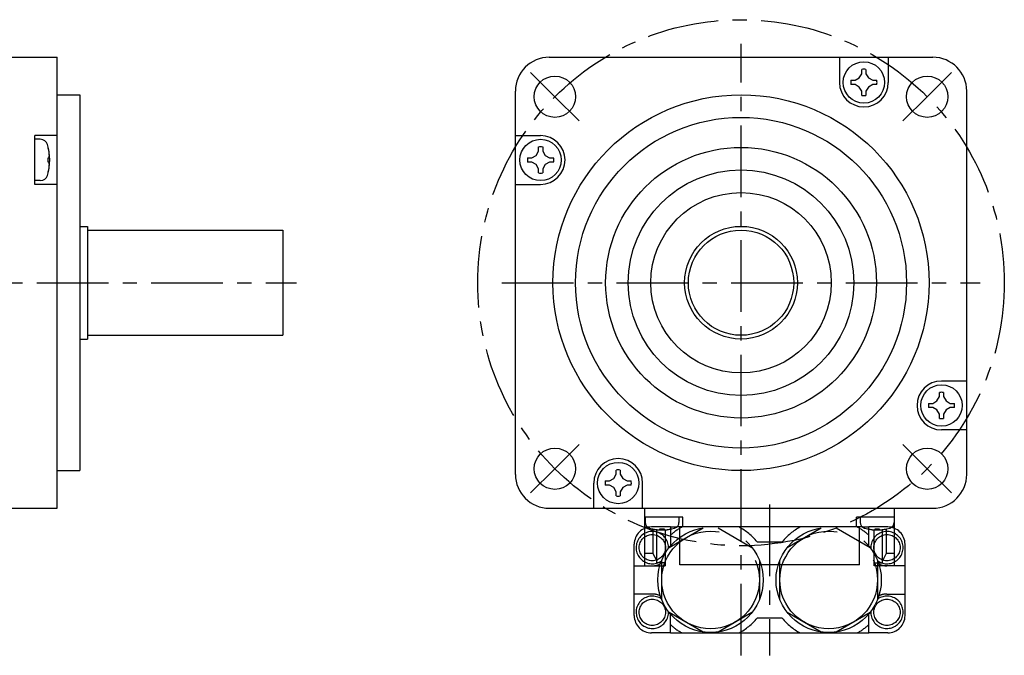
# Model space of a CAD drawing. Header units: millimetres. Extents: x 49 to 413, y 202 to 294.
# Tile 3 of 3: x 282 to 413, y 202 to 287. Entities that reach past the tile are written whole.
import ezdxf

# ---------------------------------------------------------------- set-up
doc = ezdxf.new("R2010")
doc.units = ezdxf.units.MM
doc.linetypes.add('CENTER', pattern=[50.8, 31.75, -6.35, 6.35, -6.35])
doc.linetypes.add('PHANTOM', pattern=[63.5, 31.75, -6.35, 6.35, -6.35, 6.35, -6.35])
doc.layers.add('CTR', color=2, linetype='CENTER')
doc.layers.add('PHANTOM', color=3, linetype='PHANTOM')

msp = doc.modelspace()

# ---------------------------------------------------------------- linework, layer by layer
for p, q in [((214.8, 282), (287.1, 282)), ((287.1, 222), (287.1, 282)), ((352.5, 282), (403.5, 282)), ((391.08, 282), (391.08, 278.65)), ((397.58, 282), (397.58, 278.65)), ((394.05, 279.81), (394.05, 280.37)), ((394.61, 280.37), (394.61, 279.81)), ((392.6, 278.93), (393.16, 278.93)), ((393.16, 278.93), (393.72, 279.25)), ((393.72, 279.25), (394.05, 279.81)), ((394.61, 279.81), (394.93, 279.25)), ((394.93, 279.25), (395.5, 278.93)), ((395.5, 278.93), (396.06, 278.93)), ((393.16, 278.37), (392.6, 278.37)), ((393.72, 278.04), (393.16, 278.37)), ((394.05, 277.48), (393.72, 278.04)), ((394.93, 278.04), (394.61, 277.48)), ((395.5, 278.37), (394.93, 278.04)), ((396.06, 278.37), (395.5, 278.37)), ((287.1, 277), (290.1, 277)), ((290.1, 277), (290.1, 227)), ((348, 226.5), (348, 277.5)), ((394.05, 276.92), (394.05, 277.48)), ((394.61, 277.48), (394.61, 276.92)), ((408, 226.5), (408, 277.5)), ((287.1, 271.58), (284.1, 271.58)), ((284.1, 265.08), (284.1, 271.58)), ((284.84, 271.08), (284.1, 271.08)), ((348, 271.58), (351.35, 271.58)), ((285.88, 270.06), (285.88, 270.08)), ((351.07, 269.5), (351.07, 270.06)), ((351.63, 270.06), (351.63, 269.5)), ((285.88, 268.61), (286, 268.61)), ((285.88, 268.05), (285.88, 268.61)), ((349.63, 268.61), (350.19, 268.61)), ((350.19, 268.61), (350.75, 268.93)), ((350.75, 268.93), (351.07, 269.5)), ((351.63, 269.5), (351.96, 268.93)), ((351.96, 268.93), (352.52, 268.61)), ((352.52, 268.61), (353.08, 268.61)), ((286, 268.05), (285.88, 268.05)), ((350.19, 268.05), (349.63, 268.05)), ((350.75, 267.72), (350.19, 268.05)), ((351.07, 267.16), (350.75, 267.72)), ((351.07, 266.6), (351.07, 267.16)), ((351.96, 267.72), (351.63, 267.16)), ((351.63, 267.16), (351.63, 266.6)), ((352.52, 268.05), (351.96, 267.72)), ((353.08, 268.05), (352.52, 268.05)), ((285.88, 266.58), (285.88, 266.6)), ((284.84, 265.58), (284.1, 265.58)), ((287.1, 265.08), (284.1, 265.08)), ((348, 265.08), (351.35, 265.08)), ((290.1, 259.5), (291.1, 259.5)), ((291.1, 259.5), (291.1, 244.5)), ((291.1, 259), (317.1, 259)), ((317.1, 259), (317.1, 245)), ((291.1, 245), (317.1, 245)), ((290.1, 244.5), (291.1, 244.5)), ((408, 238.92), (404.65, 238.92)), ((404.37, 236.84), (404.37, 237.4)), ((404.93, 237.4), (404.93, 236.84)), ((402.92, 235.95), (403.48, 235.95)), ((403.48, 235.95), (404.04, 236.28)), ((404.04, 236.28), (404.37, 236.84)), ((404.93, 236.84), (405.25, 236.28)), ((405.25, 236.28), (405.81, 235.95)), ((405.81, 235.95), (406.37, 235.95)), ((403.48, 235.39), (402.92, 235.39)), ((404.04, 235.07), (403.48, 235.39)), ((404.37, 234.5), (404.04, 235.07)), ((404.37, 233.94), (404.37, 234.5)), ((405.25, 235.07), (404.93, 234.5)), ((404.93, 234.5), (404.93, 233.94)), ((405.81, 235.39), (405.25, 235.07)), ((406.37, 235.39), (405.81, 235.39)), ((408, 232.42), (404.65, 232.42)), ((287.1, 227), (290.1, 227)), ((361.07, 225.96), (361.39, 226.52)), ((361.39, 226.52), (361.39, 227.08)), ((361.95, 227.08), (361.95, 226.52)), ((361.95, 226.52), (362.28, 225.96)), ((358.42, 222), (358.42, 225.35)), ((359.94, 225.63), (360.5, 225.63)), ((360.5, 225.63), (361.07, 225.96)), ((362.28, 225.96), (362.84, 225.63)), ((362.84, 225.63), (363.4, 225.63)), ((364.92, 222), (364.92, 225.35)), ((360.5, 225.07), (359.94, 225.07)), ((361.07, 224.75), (360.5, 225.07)), ((361.39, 224.19), (361.07, 224.75)), ((361.39, 223.63), (361.39, 224.19)), ((362.28, 224.75), (361.95, 224.19)), ((361.95, 224.19), (361.95, 223.63)), ((362.84, 225.07), (362.28, 224.75)), ((363.4, 225.07), (362.84, 225.07)), ((149, 222), (287.1, 222)), ((352.5, 222), (403.5, 222)), ((365.2, 214.35), (365.2, 222)), ((398.4, 214.35), (398.4, 222)), ((370.25, 220.8), (365.2, 220.8)), ((365.25, 220.8), (365.25, 220.11)), ((369.75, 220.8), (369.75, 220.11)), ((370.25, 219.5), (370.25, 220.8)), ((398.4, 220.8), (393.35, 220.8)), ((393.35, 219.5), (393.35, 220.8)), ((393.85, 220.8), (393.85, 220.11)), ((398.35, 220.8), (398.35, 220.11)), ((365.2, 219.5), (365.53, 219.5)), ((366.2, 219.24), (366.23, 219.24)), ((366.29, 219.23), (366.29, 215.96)), ((366.8, 214.75), (366.8, 219.15)), ((367.22, 219.24), (367.78, 219.24)), ((367.22, 219.15), (367.22, 219.24)), ((367.78, 219.24), (367.78, 219.15)), ((367.9, 219.12), (367.9, 214.35)), ((368.77, 219.24), (368.8, 219.24)), ((394.13, 219.5), (369.47, 219.5)), ((369.85, 214.45), (369.85, 219.5)), ((393.75, 214.45), (393.75, 219.5)), ((394.8, 219.24), (394.83, 219.24)), ((395.7, 214.35), (395.7, 219.12)), ((395.82, 219.24), (396.38, 219.24)), ((395.82, 219.15), (395.82, 219.24)), ((396.38, 219.24), (396.38, 219.15)), ((396.8, 214.75), (396.8, 219.15)), ((397.31, 219.23), (397.31, 215.96)), ((397.37, 219.24), (397.4, 219.24)), ((398.4, 219.5), (398.07, 219.5)), ((366.29, 215.96), (365.2, 215.96)), ((366.29, 215.96), (366.8, 215.01)), ((367.9, 214.75), (366.8, 214.75)), ((395.7, 214.75), (396.8, 214.75)), ((397.31, 215.96), (396.8, 215.01)), ((398.4, 215.96), (397.31, 215.96)), ((365.2, 214.35), (367.9, 214.35)), ((393.75, 214.45), (369.85, 214.45)), ((398.4, 214.35), (395.7, 214.35))]:
    msp.add_line(p, q)
for centre, radius in [((394.33, 278.65), 2.75), ((353.25, 276.75), 2.75), ((402.75, 276.75), 2.75), ((378, 252), 25), ((378, 252), 22), ((351.35, 268.33), 2.75), ((378, 252), 18), ((378, 252), 15), ((378, 252), 12), ((378, 252), 7.5), ((378, 252), 7), ((404.65, 235.67), 2.75), ((353.25, 227.25), 2.75), ((402.75, 227.25), 2.75), ((361.67, 225.35), 2.75)]:
    msp.add_circle(centre, radius)
for centre, radius, start, end in [((352.5, 277.5), 4.5, 90, 180), ((403.5, 277.5), 4.5, 0, 90), ((394.33, 278.65), 1.75, 80.7931, 99.2069), ((394.33, 278.65), 1.75, 170.7931, 189.2069), ((394.33, 278.65), 1.75, 350.7931, 9.2069), ((394.33, 278.65), 3.25, 180, 0), ((394.33, 278.65), 1.75, 260.7931, 279.2069), ((284.84, 270.08), 1, 16.9578, 90), ((351.35, 268.33), 3.25, 270, 90), ((279.1, 268.33), 7, 343.0422, 16.9578), ((279.1, 268.33), 6.99, 9.6121, 14.2987), ((351.35, 268.33), 1.75, 80.7931, 99.2069), ((351.35, 268.33), 1.75, 170.7931, 189.2069), ((351.35, 268.33), 1.75, 350.7931, 9.2069), ((279.1, 268.33), 6.99, 345.7013, 350.3879), ((284.84, 266.58), 1, 270, 343.0422), ((351.35, 268.33), 1.75, 260.7931, 279.2069), ((404.65, 235.67), 3.25, 90, 270), ((404.65, 235.67), 1.75, 80.7931, 99.2069), ((404.65, 235.67), 1.75, 170.7931, 189.2069), ((404.65, 235.67), 1.75, 350.7931, 9.2069), ((404.65, 235.67), 1.75, 260.7931, 279.2069), ((361.67, 225.35), 3.25, 0, 180), ((352.5, 226.5), 4.5, 180, 270), ((361.67, 225.35), 1.75, 80.7931, 99.2069), ((403.5, 226.5), 4.5, 270, 0), ((361.67, 225.35), 1.75, 170.7931, 189.2069), ((361.67, 225.35), 1.75, 350.7931, 9.2069), ((361.67, 225.35), 1.75, 260.7931, 279.2069), ((366.05, 220.11), 0.8, 180, 253.8086), ((368.95, 220.11), 0.8, 286.1914, 0), ((394.65, 220.11), 0.8, 180, 253.8086), ((397.55, 220.11), 0.8, 286.1914, 0), ((367.5, 225.1), 6, 253.8086, 286.1914), ((367.5, 225.1), 5.99, 257.7714, 263.1989), ((367.5, 225.1), 5.99, 276.8011, 282.2286), ((396.1, 225.1), 6, 253.8086, 286.1914), ((396.1, 225.1), 5.99, 257.7714, 263.1989), ((396.1, 225.1), 5.99, 276.8011, 282.2286)]:
    msp.add_arc(centre, radius, start, end)
for points, knots in [([(286.05, 268.93), (286.05, 268.95), (286.05, 268.99), (286.04, 269.02), (286.04, 269.04), (286.04, 269.06), (286.04, 269.07), (286.04, 269.09), (286.04, 269.1), (286.04, 269.1), (286.04, 269.11), (286.04, 269.12), (286.04, 269.13), (286.04, 269.15), (286.03, 269.17), (286.03, 269.18), (286.03, 269.19), (286.03, 269.2), (286.03, 269.21), (286.03, 269.21), (286.03, 269.21), (286.03, 269.22), (286.03, 269.24), (286.03, 269.25), (286.02, 269.27), (286.02, 269.28), (286.02, 269.28), (286.02, 269.29), (286.02, 269.29), (286.02, 269.31), (286.02, 269.32), (286.02, 269.34), (286.01, 269.36), (286.01, 269.38), (286.01, 269.4), (286, 269.44), (286, 269.47), (286, 269.5)], [0, 0, 0, 0, 0.125, 0.1875, 0.21875, 0.25, 0.28125, 0.3125, 0.328125, 0.335938, 0.34375, 0.359375, 0.375, 0.40625, 0.4375, 0.46875, 0.484375, 0.492188, 0.5, 0.507812, 0.515625, 0.53125, 0.5625, 0.59375, 0.625, 0.640625, 0.65625, 0.664062, 0.671875, 0.6875, 0.71875, 0.75, 0.78125, 0.8125, 0.84375, 0.875, 1, 1, 1, 1]), ([(286, 268.61), (286, 268.62), (286, 268.64), (286.01, 268.66), (286.01, 268.68), (286.01, 268.69), (286.02, 268.7), (286.02, 268.7), (286.02, 268.71), (286.02, 268.71), (286.02, 268.71), (286.02, 268.72), (286.02, 268.73), (286.02, 268.74), (286.03, 268.75), (286.03, 268.76), (286.03, 268.77), (286.03, 268.77), (286.03, 268.78), (286.03, 268.78), (286.03, 268.79), (286.03, 268.8), (286.03, 268.81), (286.04, 268.81), (286.04, 268.81), (286.04, 268.82), (286.04, 268.82), (286.04, 268.83), (286.04, 268.85), (286.04, 268.87), (286.04, 268.9), (286.05, 268.92), (286.05, 268.93)], [0, 0, 0, 0, 0.125, 0.1875, 0.25, 0.28125, 0.3125, 0.328125, 0.335938, 0.34375, 0.359375, 0.375, 0.40625, 0.4375, 0.46875, 0.484375, 0.5, 0.515625, 0.53125, 0.5625, 0.59375, 0.625, 0.640625, 0.65625, 0.664062, 0.671875, 0.6875, 0.71875, 0.75, 0.8125, 0.875, 1, 1, 1, 1]), ([(286.05, 267.72), (286.05, 267.74), (286.05, 267.75), (286.04, 267.78), (286.04, 267.79), (286.04, 267.81), (286.04, 267.81), (286.04, 267.82), (286.04, 267.82), (286.04, 267.83), (286.04, 267.83), (286.04, 267.84), (286.04, 267.85), (286.03, 267.86), (286.03, 267.87), (286.03, 267.87), (286.03, 267.88), (286.03, 267.89), (286.03, 267.89), (286.03, 267.9), (286.03, 267.91), (286.02, 267.92), (286.02, 267.92), (286.02, 267.93), (286.02, 267.93), (286.02, 267.93), (286.02, 267.94), (286.02, 267.95), (286.02, 267.96), (286.01, 267.98), (286, 268.01), (286, 268.03), (286, 268.05)], [0, 0, 0, 0, 0.125, 0.1875, 0.25, 0.28125, 0.3125, 0.328125, 0.335938, 0.34375, 0.359375, 0.375, 0.40625, 0.4375, 0.46875, 0.484375, 0.5, 0.515625, 0.53125, 0.5625, 0.59375, 0.625, 0.640625, 0.65625, 0.664062, 0.671875, 0.6875, 0.71875, 0.75, 0.8125, 0.875, 1, 1, 1, 1]), ([(286, 267.16), (286, 267.18), (286, 267.21), (286.01, 267.25), (286.01, 267.27), (286.01, 267.29), (286.01, 267.3), (286.02, 267.31), (286.02, 267.32), (286.02, 267.33), (286.02, 267.34), (286.02, 267.34), (286.02, 267.36), (286.02, 267.37), (286.02, 267.39), (286.03, 267.41), (286.03, 267.42), (286.03, 267.43), (286.03, 267.43), (286.03, 267.44), (286.03, 267.44), (286.03, 267.45), (286.03, 267.46), (286.03, 267.48), (286.03, 267.49), (286.03, 267.5), (286.04, 267.51), (286.04, 267.51), (286.04, 267.52), (286.04, 267.53), (286.04, 267.55), (286.04, 267.57), (286.04, 267.59), (286.04, 267.61), (286.04, 267.63), (286.04, 267.67), (286.05, 267.7), (286.05, 267.72)], [0, 0, 0, 0, 0.125, 0.1875, 0.21875, 0.25, 0.28125, 0.3125, 0.328125, 0.335938, 0.34375, 0.359375, 0.375, 0.40625, 0.4375, 0.46875, 0.484375, 0.492188, 0.5, 0.507812, 0.515625, 0.53125, 0.5625, 0.59375, 0.625, 0.640625, 0.65625, 0.664062, 0.671875, 0.6875, 0.71875, 0.75, 0.78125, 0.8125, 0.84375, 0.875, 1, 1, 1, 1]), ([(366.79, 219.15), (366.79, 219.15), (366.8, 219.15), (366.81, 219.15), (366.82, 219.15), (366.82, 219.15), (366.82, 219.15), (366.83, 219.15), (366.83, 219.15), (366.83, 219.14), (366.84, 219.14), (366.85, 219.14), (366.86, 219.14), (366.87, 219.14), (366.88, 219.14), (366.88, 219.14), (366.88, 219.14), (366.89, 219.14), (366.89, 219.14), (366.9, 219.14), (366.9, 219.14), (366.91, 219.14), (366.91, 219.14), (366.91, 219.14), (366.92, 219.14), (366.92, 219.14), (366.92, 219.14), (366.93, 219.14), (366.94, 219.14), (366.95, 219.14), (366.96, 219.14), (366.96, 219.14), (366.97, 219.14), (366.97, 219.14), (366.97, 219.14), (366.98, 219.14), (366.98, 219.14), (366.99, 219.13), (367, 219.13), (367, 219.13), (367, 219.13), (367.01, 219.13), (367.01, 219.13), (367.02, 219.13), (367.02, 219.13), (367.03, 219.13), (367.05, 219.13), (367.06, 219.13), (367.06, 219.13)], [0, 0, 0, 0, 0.0625, 0.09375, 0.125, 0.140625, 0.15625, 0.164062, 0.171875, 0.1875, 0.21875, 0.25, 0.28125, 0.3125, 0.328125, 0.335938, 0.34375, 0.359375, 0.375, 0.40625, 0.4375, 0.46875, 0.484375, 0.492188, 0.5, 0.507812, 0.515625, 0.53125, 0.5625, 0.59375, 0.625, 0.640625, 0.65625, 0.664062, 0.671875, 0.6875, 0.71875, 0.75, 0.78125, 0.8125, 0.828125, 0.835938, 0.84375, 0.859375, 0.875, 0.90625, 0.9375, 1, 1, 1, 1]), ([(367.06, 219.13), (367.07, 219.13), (367.07, 219.13), (367.08, 219.13), (367.08, 219.13), (367.08, 219.13), (367.09, 219.13), (367.09, 219.13), (367.1, 219.13), (367.11, 219.13), (367.11, 219.14), (367.11, 219.14), (367.12, 219.14), (367.12, 219.14), (367.12, 219.14), (367.13, 219.14), (367.13, 219.14), (367.13, 219.14), (367.14, 219.14), (367.14, 219.14), (367.14, 219.14), (367.15, 219.14), (367.15, 219.14), (367.16, 219.14), (367.16, 219.14), (367.17, 219.14), (367.17, 219.14), (367.17, 219.14), (367.18, 219.14), (367.18, 219.14), (367.18, 219.14), (367.19, 219.14), (367.19, 219.14), (367.19, 219.14), (367.2, 219.15), (367.21, 219.15), (367.22, 219.15), (367.22, 219.15)], [0, 0, 0, 0, 0.0625, 0.125, 0.15625, 0.171875, 0.1875, 0.21875, 0.25, 0.28125, 0.3125, 0.328125, 0.34375, 0.375, 0.40625, 0.4375, 0.46875, 0.484375, 0.5, 0.515625, 0.53125, 0.5625, 0.59375, 0.625, 0.65625, 0.671875, 0.6875, 0.71875, 0.75, 0.78125, 0.8125, 0.828125, 0.84375, 0.859375, 0.875, 0.9375, 1, 1, 1, 1]), ([(367.78, 219.15), (367.78, 219.15), (367.79, 219.15), (367.79, 219.15), (367.8, 219.15), (367.8, 219.15), (367.81, 219.14), (367.81, 219.14), (367.82, 219.14), (367.82, 219.14), (367.83, 219.14), (367.83, 219.14), (367.83, 219.14), (367.84, 219.14), (367.84, 219.14), (367.84, 219.14), (367.85, 219.14), (367.85, 219.14), (367.85, 219.14), (367.86, 219.14), (367.86, 219.14), (367.86, 219.14), (367.87, 219.14), (367.88, 219.14), (367.88, 219.14), (367.88, 219.14), (367.89, 219.14), (367.89, 219.14), (367.89, 219.13), (367.9, 219.13), (367.9, 219.13), (367.9, 219.13), (367.91, 219.13), (367.91, 219.13), (367.92, 219.13), (367.92, 219.13), (367.93, 219.13), (367.94, 219.13)], [0, 0, 0, 0, 0.0625, 0.125, 0.15625, 0.171875, 0.1875, 0.21875, 0.25, 0.28125, 0.3125, 0.328125, 0.34375, 0.375, 0.40625, 0.4375, 0.46875, 0.484375, 0.5, 0.515625, 0.53125, 0.5625, 0.59375, 0.625, 0.65625, 0.671875, 0.6875, 0.71875, 0.75, 0.78125, 0.8125, 0.828125, 0.84375, 0.859375, 0.875, 0.9375, 1, 1, 1, 1]), ([(367.94, 219.13), (367.94, 219.13), (367.95, 219.13), (367.96, 219.13), (367.96, 219.13), (367.97, 219.13), (367.97, 219.13), (367.97, 219.13), (367.98, 219.13), (367.98, 219.13), (367.99, 219.13), (368, 219.13), (368.01, 219.13), (368.02, 219.14), (368.02, 219.14), (368.03, 219.14), (368.03, 219.14), (368.03, 219.14), (368.04, 219.14), (368.04, 219.14), (368.05, 219.14), (368.06, 219.14), (368.06, 219.14), (368.06, 219.14), (368.06, 219.14), (368.07, 219.14), (368.07, 219.14), (368.08, 219.14), (368.08, 219.14), (368.09, 219.14), (368.1, 219.14), (368.11, 219.14), (368.11, 219.14), (368.12, 219.14), (368.12, 219.14), (368.12, 219.14), (368.13, 219.14), (368.14, 219.14), (368.14, 219.14), (368.15, 219.14), (368.15, 219.14), (368.15, 219.14), (368.16, 219.14), (368.16, 219.14), (368.17, 219.15), (368.18, 219.15), (368.19, 219.15), (368.2, 219.15), (368.21, 219.15)], [0, 0, 0, 0, 0.0625, 0.09375, 0.125, 0.140625, 0.15625, 0.164062, 0.171875, 0.1875, 0.21875, 0.25, 0.28125, 0.3125, 0.328125, 0.335938, 0.34375, 0.359375, 0.375, 0.40625, 0.4375, 0.46875, 0.484375, 0.492188, 0.5, 0.507812, 0.515625, 0.53125, 0.5625, 0.59375, 0.625, 0.640625, 0.65625, 0.664062, 0.671875, 0.6875, 0.71875, 0.75, 0.78125, 0.8125, 0.828125, 0.835938, 0.84375, 0.859375, 0.875, 0.90625, 0.9375, 1, 1, 1, 1]), ([(395.39, 219.15), (395.39, 219.15), (395.4, 219.15), (395.41, 219.15), (395.42, 219.15), (395.42, 219.15), (395.42, 219.15), (395.43, 219.15), (395.43, 219.15), (395.43, 219.14), (395.44, 219.14), (395.45, 219.14), (395.46, 219.14), (395.47, 219.14), (395.48, 219.14), (395.48, 219.14), (395.48, 219.14), (395.49, 219.14), (395.49, 219.14), (395.5, 219.14), (395.5, 219.14), (395.51, 219.14), (395.51, 219.14), (395.51, 219.14), (395.52, 219.14), (395.52, 219.14), (395.52, 219.14), (395.53, 219.14), (395.54, 219.14), (395.55, 219.14), (395.56, 219.14), (395.56, 219.14), (395.57, 219.14), (395.57, 219.14), (395.57, 219.14), (395.58, 219.14), (395.58, 219.14), (395.59, 219.13), (395.6, 219.13), (395.6, 219.13), (395.6, 219.13), (395.61, 219.13), (395.61, 219.13), (395.62, 219.13), (395.62, 219.13), (395.63, 219.13), (395.65, 219.13), (395.66, 219.13), (395.66, 219.13)], [0, 0, 0, 0, 0.0625, 0.09375, 0.125, 0.140625, 0.15625, 0.164062, 0.171875, 0.1875, 0.21875, 0.25, 0.28125, 0.3125, 0.328125, 0.335938, 0.34375, 0.359375, 0.375, 0.40625, 0.4375, 0.46875, 0.484375, 0.492188, 0.5, 0.507812, 0.515625, 0.53125, 0.5625, 0.59375, 0.625, 0.640625, 0.65625, 0.664062, 0.671875, 0.6875, 0.71875, 0.75, 0.78125, 0.8125, 0.828125, 0.835938, 0.84375, 0.859375, 0.875, 0.90625, 0.9375, 1, 1, 1, 1]), ([(395.66, 219.13), (395.67, 219.13), (395.67, 219.13), (395.68, 219.13), (395.68, 219.13), (395.68, 219.13), (395.69, 219.13), (395.69, 219.13), (395.7, 219.13), (395.71, 219.13), (395.71, 219.14), (395.71, 219.14), (395.72, 219.14), (395.72, 219.14), (395.72, 219.14), (395.73, 219.14), (395.73, 219.14), (395.73, 219.14), (395.74, 219.14), (395.74, 219.14), (395.74, 219.14), (395.75, 219.14), (395.75, 219.14), (395.76, 219.14), (395.76, 219.14), (395.77, 219.14), (395.77, 219.14), (395.77, 219.14), (395.78, 219.14), (395.78, 219.14), (395.78, 219.14), (395.79, 219.14), (395.79, 219.14), (395.79, 219.14), (395.8, 219.15), (395.81, 219.15), (395.82, 219.15), (395.82, 219.15)], [0, 0, 0, 0, 0.0625, 0.125, 0.15625, 0.171875, 0.1875, 0.21875, 0.25, 0.28125, 0.3125, 0.328125, 0.34375, 0.375, 0.40625, 0.4375, 0.46875, 0.484375, 0.5, 0.515625, 0.53125, 0.5625, 0.59375, 0.625, 0.65625, 0.671875, 0.6875, 0.71875, 0.75, 0.78125, 0.8125, 0.828125, 0.84375, 0.859375, 0.875, 0.9375, 1, 1, 1, 1]), ([(396.38, 219.15), (396.38, 219.15), (396.39, 219.15), (396.39, 219.15), (396.4, 219.15), (396.4, 219.15), (396.41, 219.14), (396.41, 219.14), (396.42, 219.14), (396.42, 219.14), (396.43, 219.14), (396.43, 219.14), (396.43, 219.14), (396.44, 219.14), (396.44, 219.14), (396.44, 219.14), (396.45, 219.14), (396.45, 219.14), (396.45, 219.14), (396.46, 219.14), (396.46, 219.14), (396.46, 219.14), (396.47, 219.14), (396.48, 219.14), (396.48, 219.14), (396.48, 219.14), (396.49, 219.14), (396.49, 219.14), (396.49, 219.13), (396.5, 219.13), (396.5, 219.13), (396.5, 219.13), (396.51, 219.13), (396.51, 219.13), (396.52, 219.13), (396.52, 219.13), (396.53, 219.13), (396.54, 219.13)], [0, 0, 0, 0, 0.0625, 0.125, 0.15625, 0.171875, 0.1875, 0.21875, 0.25, 0.28125, 0.3125, 0.328125, 0.34375, 0.375, 0.40625, 0.4375, 0.46875, 0.484375, 0.5, 0.515625, 0.53125, 0.5625, 0.59375, 0.625, 0.65625, 0.671875, 0.6875, 0.71875, 0.75, 0.78125, 0.8125, 0.828125, 0.84375, 0.859375, 0.875, 0.9375, 1, 1, 1, 1]), ([(396.54, 219.13), (396.54, 219.13), (396.55, 219.13), (396.56, 219.13), (396.56, 219.13), (396.57, 219.13), (396.57, 219.13), (396.57, 219.13), (396.58, 219.13), (396.58, 219.13), (396.59, 219.13), (396.6, 219.13), (396.61, 219.13), (396.62, 219.14), (396.62, 219.14), (396.63, 219.14), (396.63, 219.14), (396.63, 219.14), (396.64, 219.14), (396.64, 219.14), (396.65, 219.14), (396.66, 219.14), (396.66, 219.14), (396.66, 219.14), (396.66, 219.14), (396.67, 219.14), (396.67, 219.14), (396.68, 219.14), (396.68, 219.14), (396.69, 219.14), (396.7, 219.14), (396.71, 219.14), (396.71, 219.14), (396.72, 219.14), (396.72, 219.14), (396.72, 219.14), (396.73, 219.14), (396.74, 219.14), (396.74, 219.14), (396.75, 219.14), (396.75, 219.14), (396.75, 219.14), (396.76, 219.14), (396.76, 219.14), (396.77, 219.15), (396.78, 219.15), (396.79, 219.15), (396.8, 219.15), (396.81, 219.15)], [0, 0, 0, 0, 0.0625, 0.09375, 0.125, 0.140625, 0.15625, 0.164062, 0.171875, 0.1875, 0.21875, 0.25, 0.28125, 0.3125, 0.328125, 0.335938, 0.34375, 0.359375, 0.375, 0.40625, 0.4375, 0.46875, 0.484375, 0.492188, 0.5, 0.507812, 0.515625, 0.53125, 0.5625, 0.59375, 0.625, 0.640625, 0.65625, 0.664062, 0.671875, 0.6875, 0.71875, 0.75, 0.78125, 0.8125, 0.828125, 0.835938, 0.84375, 0.859375, 0.875, 0.90625, 0.9375, 1, 1, 1, 1])]:
    msp.add_open_spline(points, degree=3, knots=knots)
at = {"layer": 'CTR', "ltscale": 0.3}
for p, q in [((378, 202.42), (378, 283.8)), ((353.25, 276.75), (350.03, 279.97)), ((402.75, 276.75), (405.97, 279.97)), ((353.25, 276.75), (356.47, 273.53)), ((402.75, 276.75), (399.53, 273.53)), ((147.2, 252), (318.9, 252)), ((346.2, 252), (409.8, 252)), ((353.25, 227.25), (356.47, 230.47)), ((402.75, 227.25), (399.53, 230.47)), ((353.25, 227.25), (350.03, 224.03)), ((402.75, 227.25), (405.97, 224.03)), ((381.8, 222.48), (381.8, 202.42))]:
    msp.add_line(p, q, dxfattribs=at)
msp.add_circle((378, 252), 35, dxfattribs=at)
at = {"layer": 'PHANTOM'}
for p, q in [((368.6, 219.5), (366.1, 219.5)), ((368.45, 216.78), (372.95, 219.38)), ((368.6, 219.5), (369.47, 219.5)), ((368.6, 219.5), (368.6, 216.96)), ((374.95, 219.38), (379.45, 216.78)), ((384.15, 216.78), (388.65, 219.38)), ((390.65, 219.38), (395.15, 216.78)), ((394.13, 219.5), (395, 219.5)), ((397.5, 219.5), (395, 219.5)), ((395, 216.96), (395, 219.5)), ((380.13, 217.52), (383.47, 217.52)), ((363.8, 207.7), (363.8, 217.2)), ((399.8, 207.7), (399.8, 217.2)), ((367.45, 209.85), (367.45, 215.05)), ((380.45, 215.05), (380.45, 209.85)), ((383.15, 209.85), (383.15, 215.05)), ((396.15, 215.05), (396.15, 209.85)), ((363.8, 214.33), (366.2, 214.33)), ((399.8, 214.33), (397.4, 214.33)), ((366.2, 210.58), (363.8, 210.58)), ((397.4, 210.58), (399.8, 210.58)), ((372.95, 205.52), (368.45, 208.12)), ((368.6, 205.4), (368.6, 207.94)), ((379.45, 208.12), (374.95, 205.52)), ((383.47, 207.38), (380.13, 207.38)), ((388.65, 205.52), (384.15, 208.12)), ((395.15, 208.12), (390.65, 205.52)), ((395, 205.4), (395, 207.94)), ((368.6, 205.4), (366.1, 205.4)), ((368.6, 205.4), (395, 205.4)), ((397.5, 205.4), (395, 205.4))]:
    msp.add_line(p, q, dxfattribs=at)
for centre, radius in [((373.95, 212.45), 7), ((373.95, 212.45), 6.5), ((389.65, 212.45), 7), ((389.65, 212.45), 6.5), ((366.2, 216.75), 1.75), ((397.4, 216.75), 1.75), ((366.2, 208.15), 1.75), ((397.4, 208.15), 1.75)]:
    msp.add_circle(centre, radius, dxfattribs=at)
for centre, radius, start, end in [((366.1, 217.2), 2.3, 90, 180), ((366.2, 216.75), 2.15, 356.9354, 304.8988), ((373.95, 212.45), 8, 118.2065, 131.9707), ((373.95, 212.45), 8, 39.3736, 61.7935), ((389.65, 212.45), 8, 118.2065, 140.6264), ((389.65, 212.45), 8, 48.0293, 61.7935), ((397.4, 216.75), 2.15, 235.1012, 183.0646), ((397.5, 217.2), 2.3, 0, 90), ((366.2, 216.73), 2.4, 270, 296.823), ((397.4, 216.73), 2.4, 243.177, 270), ((366.2, 208.15), 2.15, 55.1012, 3.0646), ((366.2, 208.18), 2.4, 63.177, 90), ((397.4, 208.15), 2.15, 176.9354, 124.8988), ((397.4, 208.18), 2.4, 90, 116.823), ((366.1, 207.7), 2.3, 180, 270), ((373.95, 212.45), 8, 298.2065, 320.6264), ((389.65, 212.45), 8, 219.3736, 241.7935), ((397.5, 207.7), 2.3, 270, 0), ((373.95, 212.45), 8, 228.0293, 241.7935), ((389.65, 212.45), 8, 298.2065, 311.9707)]:
    msp.add_arc(centre, radius, start, end, dxfattribs=at)

doc.saveas('drawing.dxf')
